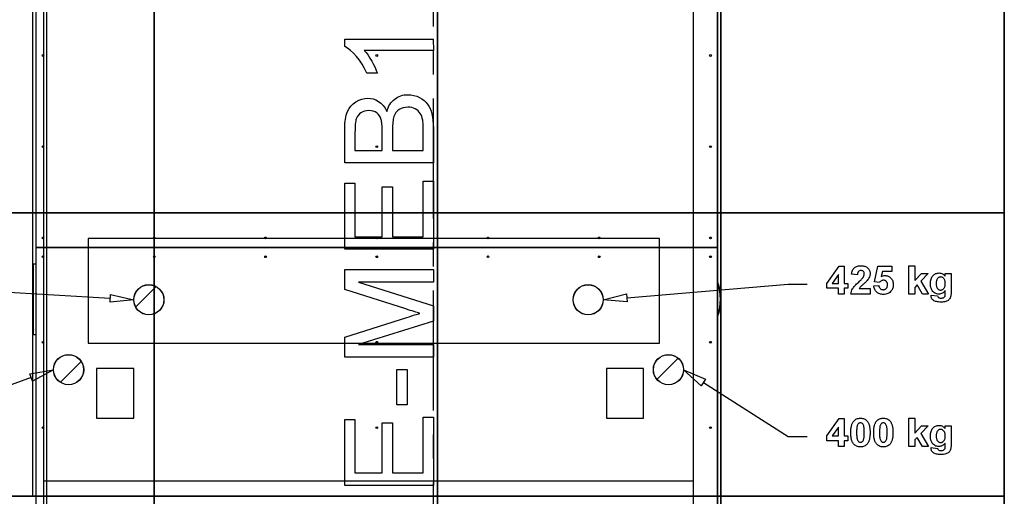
# Model space of a CAD drawing. Header units: millimetres. Extents: x 5 to 589, y 5 to 415.
# Tile 6 of 24: x 244 to 349, y 151 to 202. Entities that reach past the tile are written whole.
import ezdxf

# ---------------------------------------------------------------- set-up
doc = ezdxf.new("R2010")
doc.units = ezdxf.units.MM
doc.linetypes.add('CENTERX2', pattern=[20.32, 12.7, -2.54, 2.54, -2.54])
doc.layers.add('COTES', color=1, linetype='Continuous')
doc.layers.add('TRAIT-FINS', color=9, linetype='Continuous')
doc.layers.add('TRAIT-FORT', color=4, linetype='Continuous', lineweight=25)
doc.styles.add('SLDTEXTSTYLE0', font='TXT', dxfattribs={"width": 0.75})
doc.dimstyles.new('SLDDIMSTYLE1', dxfattribs={"dimtxt": 3, "dimasz": 2, "dimexe": 0, "dimexo": 0.0625, "dimgap": 0.75, "dimtad": 1, "dimlfac": 20, "dimrnd": 1e-09, "dimzin": 12, "dimdsep": 46, "dimtxsty": 'SLDTEXTSTYLE0', "dimsah": 1, "dimcen": 0.09, "dimadec": 0, "dimazin": 3, "dimtfac": 1, "dimtofl": 0, "dimtmove": 0, "dimatfit": 3, "dimfxl": 0, "dimfrac": 2, "dimtolj": 1, "dimtzin": 12, "dimarcsym": 0})

# ---------------------------------------------------------------- blocks, each defined once
blk = doc.blocks.new('_D_7')
at = {"layer": 'COTES', "color": 1}
for p, q in [((257.55, 227.95), (193.55, 227.95)), ((194.55, 121.25), (194.55, 227.95)), ((242.55, 121.25), (193.55, 121.25))]:
    blk.add_line(p, q, dxfattribs=at)
for points in [[(194.55, 227.95), (194.05, 225.95), (195.05, 225.95)], [(194.55, 121.25), (195.05, 123.25), (194.05, 123.25)]]:
    blk.add_solid(points, dxfattribs=at)
at = {"layer": 'COTES', "color": 1, "char_height": 3, "attachment_point": 1, "rotation": 90, "style": 'SLDTEXTSTYLE0'}
for s, insert in [('OUVERTURE FP', (190.68, 165.7)), ('2134', (190.68, 155.71))]:
    blk.add_mtext(s, dxfattribs=dict(at, insert=insert))
blk = doc.blocks.new('_D_10')
at = {"layer": 'COTES', "color": 1}
for p, q in [((245.05, 227.6), (202.13, 227.6)), ((203.13, 227.6), (203.13, 121.6)), ((246.2, 121.6), (202.13, 121.6))]:
    blk.add_line(p, q, dxfattribs=at)
for points in [[(203.13, 227.6), (202.63, 225.6), (203.63, 225.6)], [(203.13, 121.6), (203.63, 123.6), (202.63, 123.6)]]:
    blk.add_solid(points, dxfattribs=at)
at = {"layer": 'COTES', "color": 1, "char_height": 3, "attachment_point": 1, "rotation": 90, "style": 'SLDTEXTSTYLE0'}
for s, insert in [('TOLES', (199.27, 174.02)), ('2120', (199.27, 164.03))]:
    blk.add_mtext(s, dxfattribs=dict(at, insert=insert))

msp = doc.modelspace()

# ---------------------------------------------------------------- hatches: boundary and pattern name
at = {"layer": 'TRAIT-FINS'}
h = msp.add_hatch(dxfattribs=at)
h.set_pattern_fill('ANSI31', color=9, style=0)
edge = h.paths.add_edge_path(flags=0)
edge.add_arc((257.99477, 172.04577), 1.6, 0, 360)
h = msp.add_hatch(dxfattribs=at)
h.set_pattern_fill('ANSI31', color=9, style=0)
edge = h.paths.add_edge_path(flags=0)
edge.add_arc((304.49477, 172.04577), 1.6, 0, 360)
h = msp.add_hatch(dxfattribs=at)
h.set_pattern_fill('ANSI31', color=9, style=0)
edge = h.paths.add_edge_path(flags=0)
edge.add_arc((249.49477, 164.64577), 1.6, 0, 360)
h = msp.add_hatch(dxfattribs=at)
h.set_pattern_fill('ANSI31', color=9, style=0)
edge = h.paths.add_edge_path(flags=0)
edge.add_arc((312.99477, 164.64577), 1.6, 0, 360)

# ---------------------------------------------------------------- linework, layer by layer
at = {"color": 7, "linetype": 'Continuous'}
for p, q in [((246.89477, 152.83333), (246.89477, 226.50333)), ((315.59477, 226.50333), (315.59477, 152.83333)), ((247.19604, 121.59577), (247.19604, 226.09577)), ((318.19604, 226.09577), (318.19604, 121.59577)), ((258.54604, 211.24595), (258.54604, 181.24595)), ((258.54604, 181.24595), (258.54604, 211.24595)), ((258.54604, 181.24595), (258.54604, 211.24595)), ((258.54604, 211.24595), (258.54604, 181.24595)), ((288.54604, 211.24595), (288.54604, 181.24595)), ((288.54604, 181.24595), (288.54604, 211.24595)), ((288.54604, 181.24595), (288.54604, 211.24595)), ((288.54604, 211.24595), (288.54604, 181.24595)), ((318.54604, 211.24595), (318.54604, 181.24595)), ((318.54604, 181.24595), (318.54604, 211.24595)), ((318.54604, 181.24595), (318.54604, 211.24595)), ((318.54604, 211.24595), (318.54604, 181.24595)), ((348.54604, 211.24595), (348.54604, 181.24595)), ((348.54604, 181.24595), (348.54604, 211.24595)), ((348.54604, 181.24595), (348.54604, 211.24595)), ((348.54604, 211.24595), (348.54604, 181.24595)), ((228.54604, 181.24595), (258.54604, 181.24595)), ((258.54604, 181.24595), (228.54604, 181.24595)), ((258.54604, 181.24595), (228.54604, 181.24595)), ((228.54604, 181.24595), (258.54604, 181.24595)), ((258.54604, 181.24595), (288.54604, 181.24595)), ((288.54604, 181.24595), (258.54604, 181.24595)), ((288.54604, 181.24595), (258.54604, 181.24595)), ((258.54604, 181.24595), (258.54604, 151.24595)), ((258.54604, 151.24595), (258.54604, 181.24595)), ((258.54604, 181.24595), (288.54604, 181.24595)), ((258.54604, 151.24595), (258.54604, 181.24595)), ((258.54604, 181.24595), (258.54604, 151.24595)), ((288.54604, 181.24595), (318.54604, 181.24595)), ((318.54604, 181.24595), (288.54604, 181.24595)), ((318.54604, 181.24595), (288.54604, 181.24595)), ((288.54604, 181.24595), (288.54604, 151.24595)), ((288.54604, 151.24595), (288.54604, 181.24595)), ((288.54604, 181.24595), (318.54604, 181.24595)), ((288.54604, 151.24595), (288.54604, 181.24595)), ((288.54604, 181.24595), (288.54604, 151.24595)), ((318.54604, 181.24595), (348.54604, 181.24595)), ((348.54604, 181.24595), (318.54604, 181.24595)), ((348.54604, 181.24595), (318.54604, 181.24595)), ((318.54604, 181.24595), (318.54604, 151.24595)), ((318.54604, 151.24595), (318.54604, 181.24595)), ((318.54604, 181.24595), (348.54604, 181.24595)), ((318.54604, 151.24595), (318.54604, 181.24595)), ((318.54604, 181.24595), (318.54604, 151.24595)), ((348.54604, 181.24595), (348.54604, 151.24595)), ((348.54604, 151.24595), (348.54604, 181.24595)), ((348.54604, 151.24595), (348.54604, 181.24595)), ((348.54604, 181.24595), (348.54604, 151.24595)), ((312.05909, 178.52345), (251.56921, 178.52345)), ((251.56921, 178.52345), (251.56921, 167.44061)), ((312.05909, 167.44061), (312.05909, 178.52345)), ((253.91152, 172.19151), (228.06551, 173.70072)), ((308.5743, 172.25612), (325.68246, 173.70072)), ((325.68246, 173.70072), (327.68246, 173.70072)), ((253.88723, 171.77555), (253.93581, 172.60747)), ((256.40727, 172.04577), (253.88723, 171.77555)), ((253.93581, 172.60747), (256.40727, 172.04577)), ((306.08317, 172.04577), (308.53924, 172.67131)), ((308.60936, 171.84093), (306.08317, 172.04577)), ((308.53924, 172.67131), (308.60936, 171.84093)), ((251.56921, 167.44061), (312.05909, 167.44061)), ((256.39775, 164.76195), (252.45444, 164.76195)), ((252.45444, 164.76195), (252.45444, 159.52072)), ((256.39775, 159.52072), (256.39775, 164.76195)), ((310.36741, 164.76195), (306.4241, 164.76195)), ((306.4241, 164.76195), (306.4241, 159.52072)), ((310.36741, 159.52072), (310.36741, 164.76195)), ((245.55262, 163.80576), (228.06551, 157.56726)), ((245.41261, 164.1982), (247.90727, 164.64577)), ((245.69262, 163.41332), (245.41261, 164.1982)), ((247.90727, 164.64577), (245.69262, 163.41332)), ((316.46696, 162.95021), (314.58317, 164.64577)), ((314.58317, 164.64577), (316.91504, 163.65282)), ((316.91504, 163.65282), (316.46696, 162.95021)), ((316.691, 163.30151), (325.68246, 157.56726)), ((252.45444, 159.52072), (256.39775, 159.52072)), ((306.4241, 159.52072), (310.36741, 159.52072)), ((325.68246, 157.56726), (327.68246, 157.56726)), ((315.59477, 152.83333), (246.89477, 152.83333)), ((246.89477, 121.24577), (246.89477, 152.83333)), ((315.59477, 152.83333), (315.59477, 121.24577)), ((228.54604, 151.24595), (258.54604, 151.24595)), ((258.54604, 151.24595), (228.54604, 151.24595)), ((258.54604, 151.24595), (228.54604, 151.24595)), ((228.54604, 151.24595), (258.54604, 151.24595)), ((258.54604, 151.24595), (288.54604, 151.24595)), ((288.54604, 151.24595), (258.54604, 151.24595)), ((288.54604, 151.24595), (258.54604, 151.24595)), ((258.54604, 151.24595), (258.54604, 121.24595)), ((258.54604, 121.24595), (258.54604, 151.24595)), ((258.54604, 151.24595), (288.54604, 151.24595)), ((258.54604, 121.24595), (258.54604, 151.24595)), ((258.54604, 151.24595), (258.54604, 121.24595)), ((288.54604, 151.24595), (318.54604, 151.24595)), ((318.54604, 151.24595), (288.54604, 151.24595)), ((318.54604, 151.24595), (288.54604, 151.24595)), ((288.54604, 151.24595), (288.54604, 121.24595)), ((288.54604, 121.24595), (288.54604, 151.24595)), ((288.54604, 151.24595), (318.54604, 151.24595)), ((288.54604, 121.24595), (288.54604, 151.24595)), ((288.54604, 151.24595), (288.54604, 121.24595)), ((318.54604, 151.24595), (348.54604, 151.24595)), ((348.54604, 151.24595), (318.54604, 151.24595)), ((348.54604, 151.24595), (318.54604, 151.24595)), ((318.54604, 151.24595), (318.54604, 121.24595)), ((318.54604, 121.24595), (318.54604, 151.24595)), ((318.54604, 151.24595), (348.54604, 151.24595)), ((318.54604, 121.24595), (318.54604, 151.24595)), ((318.54604, 151.24595), (318.54604, 121.24595)), ((348.54604, 151.24595), (348.54604, 121.24595)), ((348.54604, 121.24595), (348.54604, 151.24595)), ((348.54604, 121.24595), (348.54604, 151.24595)), ((348.54604, 151.24595), (348.54604, 121.24595))]:
    msp.add_line(p, q, dxfattribs=at)
at = {"color": 7, "linetype": 'Continuous', "lineweight": 18}
for p, q in [((246.89477, 152.83333), (246.89477, 226.50333)), ((315.59477, 226.50333), (315.59477, 152.83333)), ((247.19604, 121.59577), (247.19604, 226.09577)), ((318.19604, 226.09577), (318.19604, 121.59577)), ((258.54604, 211.24595), (258.54604, 181.24595)), ((258.54604, 181.24595), (258.54604, 211.24595)), ((258.54604, 181.24595), (258.54604, 211.24595)), ((258.54604, 211.24595), (258.54604, 181.24595)), ((288.54604, 211.24595), (288.54604, 181.24595)), ((288.54604, 181.24595), (288.54604, 211.24595)), ((288.54604, 181.24595), (288.54604, 211.24595)), ((288.54604, 211.24595), (288.54604, 181.24595)), ((318.54604, 211.24595), (318.54604, 181.24595)), ((318.54604, 181.24595), (318.54604, 211.24595)), ((318.54604, 181.24595), (318.54604, 211.24595)), ((318.54604, 211.24595), (318.54604, 181.24595)), ((348.54604, 211.24595), (348.54604, 181.24595)), ((348.54604, 181.24595), (348.54604, 211.24595)), ((348.54604, 181.24595), (348.54604, 211.24595)), ((348.54604, 211.24595), (348.54604, 181.24595)), ((228.54604, 181.24595), (258.54604, 181.24595)), ((258.54604, 181.24595), (228.54604, 181.24595)), ((258.54604, 181.24595), (228.54604, 181.24595)), ((228.54604, 181.24595), (258.54604, 181.24595)), ((258.54604, 181.24595), (258.54604, 151.24595)), ((258.54604, 151.24595), (258.54604, 181.24595)), ((258.54604, 151.24595), (258.54604, 181.24595)), ((258.54604, 181.24595), (258.54604, 151.24595)), ((258.54604, 181.24595), (288.54604, 181.24595)), ((288.54604, 181.24595), (258.54604, 181.24595)), ((288.54604, 181.24595), (258.54604, 181.24595)), ((258.54604, 181.24595), (288.54604, 181.24595)), ((288.54604, 181.24595), (318.54604, 181.24595)), ((318.54604, 181.24595), (288.54604, 181.24595)), ((318.54604, 181.24595), (288.54604, 181.24595)), ((288.54604, 181.24595), (318.54604, 181.24595)), ((288.54604, 181.24595), (288.54604, 151.24595)), ((288.54604, 151.24595), (288.54604, 181.24595)), ((288.54604, 151.24595), (288.54604, 181.24595)), ((288.54604, 181.24595), (288.54604, 151.24595)), ((318.54604, 181.24595), (318.54604, 151.24595)), ((318.54604, 151.24595), (318.54604, 181.24595)), ((318.54604, 151.24595), (318.54604, 181.24595)), ((318.54604, 181.24595), (318.54604, 151.24595)), ((318.54604, 181.24595), (348.54604, 181.24595)), ((348.54604, 181.24595), (318.54604, 181.24595)), ((348.54604, 181.24595), (318.54604, 181.24595)), ((318.54604, 181.24595), (348.54604, 181.24595)), ((348.54604, 181.24595), (348.54604, 151.24595)), ((348.54604, 151.24595), (348.54604, 181.24595)), ((348.54604, 151.24595), (348.54604, 181.24595)), ((348.54604, 181.24595), (348.54604, 151.24595)), ((312.05909, 178.52345), (251.56921, 178.52345)), ((251.56921, 178.52345), (251.56921, 167.44061)), ((312.05909, 167.44061), (312.05909, 178.52345)), ((253.91152, 172.19151), (228.06551, 173.70072)), ((308.5743, 172.25612), (325.68246, 173.70072)), ((325.68246, 173.70072), (327.68246, 173.70072)), ((253.88723, 171.77555), (253.93581, 172.60747)), ((256.40727, 172.04577), (253.88723, 171.77555)), ((253.93581, 172.60747), (256.40727, 172.04577)), ((306.08317, 172.04577), (308.53924, 172.67131)), ((308.60936, 171.84093), (306.08317, 172.04577)), ((308.53924, 172.67131), (308.60936, 171.84093)), ((251.56921, 167.44061), (312.05909, 167.44061)), ((256.39775, 164.76195), (252.45444, 164.76195)), ((252.45444, 164.76195), (252.45444, 159.52072)), ((256.39775, 159.52072), (256.39775, 164.76195)), ((310.36741, 164.76195), (306.4241, 164.76195)), ((306.4241, 164.76195), (306.4241, 159.52072)), ((310.36741, 159.52072), (310.36741, 164.76195)), ((245.55262, 163.80576), (228.06551, 157.56726)), ((245.41261, 164.1982), (247.90727, 164.64577)), ((245.69262, 163.41332), (245.41261, 164.1982)), ((247.90727, 164.64577), (245.69262, 163.41332)), ((316.46696, 162.95021), (314.58317, 164.64577)), ((314.58317, 164.64577), (316.91504, 163.65282)), ((316.91504, 163.65282), (316.46696, 162.95021)), ((316.691, 163.30151), (325.68246, 157.56726)), ((252.45444, 159.52072), (256.39775, 159.52072)), ((306.4241, 159.52072), (310.36741, 159.52072)), ((325.68246, 157.56726), (327.68246, 157.56726)), ((315.59477, 152.83333), (246.89477, 152.83333)), ((246.89477, 121.24577), (246.89477, 152.83333)), ((315.59477, 152.83333), (315.59477, 121.24577)), ((228.54604, 151.24595), (258.54604, 151.24595)), ((258.54604, 151.24595), (228.54604, 151.24595)), ((258.54604, 151.24595), (228.54604, 151.24595)), ((228.54604, 151.24595), (258.54604, 151.24595)), ((258.54604, 151.24595), (258.54604, 121.24595)), ((258.54604, 121.24595), (258.54604, 151.24595)), ((258.54604, 121.24595), (258.54604, 151.24595)), ((258.54604, 151.24595), (258.54604, 121.24595)), ((258.54604, 151.24595), (288.54604, 151.24595)), ((288.54604, 151.24595), (258.54604, 151.24595)), ((288.54604, 151.24595), (258.54604, 151.24595)), ((258.54604, 151.24595), (288.54604, 151.24595)), ((288.54604, 151.24595), (318.54604, 151.24595)), ((318.54604, 151.24595), (288.54604, 151.24595)), ((318.54604, 151.24595), (288.54604, 151.24595)), ((288.54604, 151.24595), (318.54604, 151.24595)), ((288.54604, 151.24595), (288.54604, 121.24595)), ((288.54604, 121.24595), (288.54604, 151.24595)), ((288.54604, 121.24595), (288.54604, 151.24595)), ((288.54604, 151.24595), (288.54604, 121.24595)), ((318.54604, 151.24595), (318.54604, 121.24595)), ((318.54604, 121.24595), (318.54604, 151.24595)), ((318.54604, 121.24595), (318.54604, 151.24595)), ((318.54604, 151.24595), (318.54604, 121.24595)), ((318.54604, 151.24595), (348.54604, 151.24595)), ((348.54604, 151.24595), (318.54604, 151.24595)), ((348.54604, 151.24595), (318.54604, 151.24595)), ((318.54604, 151.24595), (348.54604, 151.24595)), ((348.54604, 151.24595), (348.54604, 121.24595)), ((348.54604, 121.24595), (348.54604, 151.24595)), ((348.54604, 121.24595), (348.54604, 151.24595)), ((348.54604, 151.24595), (348.54604, 121.24595))]:
    msp.add_line(p, q, dxfattribs=at)
at = {"color": 7, "linetype": 'CENTERX2'}
msp.add_line((288.10689, 140.01756), (288.10689, 210.81756), dxfattribs=at)
at = {"color": 7, "linetype": 'Continuous'}
for centre in [(257.99477, 172.04577), (304.49567, 172.04577), (249.49477, 164.64577), (312.99567, 164.64577)]:
    msp.add_circle(centre, 1.5875, dxfattribs=at)
at = {"color": 7, "linetype": 'Continuous', "lineweight": 18}
for centre in [(257.99477, 172.04577), (304.49567, 172.04577), (249.49477, 164.64577), (312.99567, 164.64577)]:
    msp.add_circle(centre, 1.5875, dxfattribs=at)
at = {"layer": 'TRAIT-FORT', "color": 4, "linetype": 'Continuous', "lineweight": 25}
for p, q in [((246.04584, 227.59595), (246.04584, 177.59595)), ((318.19604, 177.59595), (318.19604, 227.59595)), ((245.69584, 181.24595), (245.69584, 211.24595)), ((318.54604, 211.24595), (318.54604, 181.24595)), ((348.54604, 181.24595), (348.54604, 211.24595)), ((245.69584, 181.24595), (228.54604, 181.24595)), ((245.69584, 151.24595), (245.69584, 181.24595)), ((348.54604, 181.24595), (318.54604, 181.24595)), ((318.54604, 181.24595), (318.54604, 151.24595)), ((348.54604, 151.24595), (348.54604, 181.24595)), ((246.04584, 177.59595), (318.19604, 177.59595)), ((246.04584, 177.59595), (246.04584, 177.59095)), ((246.04584, 177.59095), (246.04584, 121.59595)), ((246.04584, 177.59095), (318.19604, 177.59095)), ((318.19604, 177.59095), (318.19604, 177.59595)), ((318.19604, 121.59595), (318.19604, 177.59095)), ((245.79584, 168.34595), (245.79584, 175.84595)), ((245.79584, 175.84595), (246.04584, 175.84595)), ((245.79584, 168.78876), (245.69584, 168.90573)), ((246.04584, 168.34595), (245.79584, 168.34595))]:
    msp.add_line(p, q, dxfattribs=at)
at = {"layer": 'TRAIT-FORT', "color": 4, "linetype": 'Continuous', "lineweight": 25, "flags": 128}
for points in [[(288.10656, 199.63294), (288.10689, 198.43102), (288.10689, 198.43102), (280.80145, 198.43102), (280.80145, 198.43102), (280.99864, 198.19815), (281.19583, 197.92959), (281.39302, 197.62911), (281.59021, 197.29295), (281.77613, 196.94928), (281.93764, 196.62438), (282.07286, 196.31639), (282.18366, 196.02717), (282.18366, 196.02717), (281.07564, 196.02717), (281.07564, 196.02717), (280.83713, 196.51546), (280.57609, 196.97181), (280.28875, 197.39812), (279.97888, 197.79062), (279.65962, 198.13993), (279.34599, 198.43478), (279.03612, 198.67516), (278.73189, 198.85921), (278.73189, 198.85921), (278.73189, 199.63294), (278.73189, 199.63294), (288.10689, 199.63294)], [(288.10656, 186.53198), (278.73189, 186.53198), (278.73189, 186.53198), (278.73189, 190.16968), (278.73189, 190.16968), (278.73564, 190.44011), (278.75067, 190.6974), (278.7732, 190.93966), (278.80325, 191.17065), (278.84457, 191.38475), (278.89339, 191.58757), (278.95161, 191.77537), (279.01922, 191.95003), (279.18261, 192.26741), (279.38543, 192.54911), (279.62769, 192.79325), (279.90752, 193.00171), (280.21175, 193.16885), (280.52162, 193.28717), (280.83901, 193.35853), (281.16202, 193.38294), (281.16202, 193.38294), (281.46251, 193.36041), (281.7536, 193.29468), (282.03717, 193.18575), (282.30949, 193.03176), (282.56677, 192.83457), (282.79589, 192.59043), (283.00059, 192.30309), (283.179, 191.97068), (283.179, 191.97068), (283.24661, 192.17726), (283.32361, 192.37258), (283.41187, 192.55662), (283.51141, 192.72564), (283.62221, 192.88339), (283.74428, 193.02988), (283.87574, 193.16322), (284.01847, 193.28341), (284.17059, 193.39046), (284.33022, 193.48436), (284.49548, 193.56323), (284.66638, 193.62896), (284.84479, 193.67967), (285.03071, 193.71535), (285.22227, 193.73601), (285.42134, 193.74352), (285.42134, 193.74352), (285.7406, 193.72662), (286.05047, 193.67216), (286.34532, 193.58389), (286.63077, 193.45994), (286.8937, 193.3097), (287.12657, 193.14256), (287.32564, 192.96039), (287.49278, 192.75945), (287.63551, 192.53784), (287.75946, 192.28995), (287.86462, 192.01388), (287.95101, 191.7134), (288.01862, 191.38287), (288.06745, 191.01478), (288.0975, 190.61289), (288.10689, 190.17343), (288.10689, 190.17343), (288.10689, 186.53198)], [(282.69808, 187.8541), (282.69823, 189.903), (282.69823, 189.903), (282.69635, 190.10395), (282.69072, 190.28987), (282.68321, 190.46265), (282.67006, 190.61852), (282.65504, 190.76125), (282.63626, 190.88708), (282.61372, 190.99976), (282.58743, 191.09741), (282.58743, 191.09741), (282.5048, 191.32277), (282.39775, 191.51809), (282.26629, 191.68335), (282.11229, 191.81857), (281.93576, 191.92373), (281.73857, 192.00073), (281.51885, 192.0458), (281.27846, 192.06083), (281.27846, 192.06083), (281.04747, 192.0458), (280.8315, 192.00449), (280.62867, 191.93312), (280.44087, 191.83359), (280.27561, 191.70964), (280.13663, 191.5594), (280.02771, 191.38662), (279.94696, 191.18756), (279.91503, 191.073), (279.88874, 190.93966), (279.8662, 190.78942), (279.84742, 190.61852), (279.8324, 190.42884), (279.82113, 190.22038), (279.81549, 189.99315), (279.81362, 189.74713), (279.81362, 189.74713), (279.81362, 187.8541), (279.81362, 187.8541), (282.69823, 187.8541)], [(287.02509, 187.8541), (287.02516, 190.19597), (287.02516, 190.19597), (287.02328, 190.47579), (287.01389, 190.70867), (287.00074, 190.89834), (286.98008, 191.04295), (286.98008, 191.04295), (286.93501, 191.24765), (286.87679, 191.43733), (286.80731, 191.60635), (286.7228, 191.76035), (286.62326, 191.89932), (286.50119, 192.02327), (286.36034, 192.13595), (286.19696, 192.23548), (286.01854, 192.31624), (285.82699, 192.37446), (285.62041, 192.41014), (285.40256, 192.42141), (285.40256, 192.42141), (285.14715, 192.40638), (284.90864, 192.35755), (284.68892, 192.27868), (284.48421, 192.166), (284.30393, 192.02515), (284.15369, 191.85613), (284.03162, 191.65706), (283.93772, 191.42982), (283.90016, 191.30211), (283.86823, 191.16314), (283.84194, 191.00915), (283.8194, 190.84388), (283.8025, 190.66359), (283.78935, 190.47016), (283.78184, 190.26546), (283.77996, 190.04573), (283.77996, 190.04573), (283.77996, 187.8541), (283.77996, 187.8541), (287.02516, 187.8541)], [(288.10656, 177.39737), (278.73189, 177.39737), (278.73189, 177.39737), (278.73189, 184.36852), (278.73189, 184.36852), (279.81362, 184.36852), (279.81362, 184.36852), (279.81362, 178.71948), (279.81362, 178.71948), (282.69823, 178.71948), (282.69823, 178.71948), (282.69823, 184.00794), (282.69823, 184.00794), (283.77996, 184.00794), (283.77996, 184.00794), (283.77996, 178.71948), (283.77996, 178.71948), (287.02516, 178.71948), (287.02516, 178.71948), (287.02516, 184.60891), (287.02516, 184.60891), (288.10689, 184.60891), (288.10689, 184.60891), (288.10689, 177.39737)], [(245.69584, 175.28617), (245.71321, 175.30703), (245.79584, 175.40314)], [(245.79584, 175.32705), (245.71235, 175.22755), (245.69584, 175.20722)], [(288.10656, 165.9791), (278.73189, 165.9791), (278.73189, 165.9791), (278.73189, 168.07871), (278.73189, 168.07871), (285.31054, 170.18207), (285.31054, 170.18207), (285.53402, 170.25156), (285.74248, 170.31729), (285.93591, 170.37739), (286.11432, 170.43373), (286.27959, 170.48443), (286.42983, 170.5295), (286.56504, 170.57082), (286.68711, 170.6065), (286.68711, 170.6065), (286.55378, 170.64594), (286.40354, 170.69101), (286.24015, 170.74172), (286.06174, 170.79618), (285.8683, 170.85628), (285.65985, 170.92201), (285.43636, 170.99337), (285.19786, 171.06849), (285.19786, 171.06849), (278.73189, 173.14744), (278.73189, 173.14744), (278.73189, 175.23391), (278.73189, 175.23391), (288.10689, 175.23391), (288.10689, 175.23391), (288.10689, 173.91179), (288.10689, 173.91179), (280.17419, 173.91179), (280.17419, 173.91179), (288.10689, 171.40465), (288.10689, 171.40465), (288.10689, 169.7952), (288.10689, 169.7952), (280.17419, 167.30121), (280.17419, 167.30121), (288.10689, 167.30121), (288.10689, 167.30121), (288.10689, 165.9791)], [(330.98986, 172.64786), (330.99016, 173.26324), (330.99016, 173.26324), (329.75939, 173.26324), (329.75939, 173.26324), (329.75939, 173.76144), (329.75939, 173.76144), (331.07189, 175.6094), (331.07189, 175.6094), (331.60554, 175.6094), (331.60554, 175.6094), (331.60554, 173.76324), (331.60554, 173.76324), (331.99016, 173.76324), (331.99016, 173.76324), (331.99016, 173.26324), (331.99016, 173.26324), (331.60554, 173.26324), (331.60554, 173.26324), (331.60554, 172.64786), (331.60554, 172.64786), (330.99016, 172.64786)], [(334.33611, 173.22478), (334.33631, 172.64786), (334.33631, 172.64786), (332.29785, 172.64786), (332.29785, 172.64786), (332.32189, 172.79509), (332.36275, 172.93872), (332.41924, 173.07815), (332.49196, 173.21396), (332.53763, 173.28368), (332.59292, 173.3588), (332.65782, 173.43932), (332.73294, 173.52526), (332.81828, 173.61661), (332.91263, 173.71336), (333.0172, 173.81553), (333.13198, 173.9231), (333.13198, 173.9231), (333.22333, 174.00904), (333.30566, 174.08716), (333.37838, 174.15868), (333.44208, 174.22298), (333.49677, 174.27947), (333.54184, 174.32935), (333.5773, 174.37202), (333.60374, 174.40747), (333.60374, 174.40747), (333.65482, 174.49521), (333.69148, 174.58175), (333.71371, 174.66829), (333.72093, 174.75423), (333.72093, 174.75423), (333.71492, 174.84377), (333.69749, 174.9219), (333.66744, 174.9892), (333.62597, 175.04569), (333.57429, 175.09017), (333.51359, 175.12262), (333.44388, 175.14125), (333.36516, 175.14786), (333.36516, 175.14786), (333.28703, 175.14125), (333.21672, 175.12142), (333.15542, 175.08776), (333.10254, 175.04089), (333.0797, 175.01204), (333.05927, 174.97899), (333.04124, 174.94113), (333.02561, 174.89906), (333.01299, 174.85279), (333.00278, 174.8017), (332.99496, 174.74642), (332.99016, 174.68632), (332.99016, 174.68632), (332.37477, 174.74281), (332.37477, 174.74281), (332.391, 174.8594), (332.41443, 174.96757), (332.44448, 175.06733), (332.48174, 175.15807), (332.52501, 175.24101), (332.57609, 175.31493), (332.63379, 175.37983), (332.69809, 175.43692), (332.7684, 175.4862), (332.84292, 175.52947), (332.92165, 175.56553), (333.00458, 175.59497), (333.09172, 175.61841), (333.18306, 175.63464), (333.27862, 175.64485), (333.37838, 175.64786), (333.37838, 175.64786), (333.48715, 175.64425), (333.58992, 175.63343), (333.68667, 175.6148), (333.77742, 175.58956), (333.86215, 175.55651), (333.94148, 175.51625), (334.01419, 175.46817), (334.0809, 175.41348), (334.141, 175.35339), (334.19268, 175.28968), (334.23655, 175.22238), (334.27261, 175.15146), (334.30025, 175.07694), (334.32008, 174.99882), (334.3321, 174.91709), (334.33631, 174.83175), (334.33631, 174.83175), (334.3321, 174.7338), (334.31828, 174.63824), (334.29605, 174.54509), (334.26419, 174.45435), (334.22273, 174.3636), (334.17105, 174.27105), (334.10855, 174.1761), (334.03583, 174.07935), (334.03583, 174.07935), (334.00698, 174.04509), (333.97333, 174.00723), (333.93367, 173.96577), (333.88859, 173.92069), (333.83811, 173.87202), (333.78162, 173.81973), (333.72032, 173.76444), (333.65302, 173.70495), (333.58631, 173.64666), (333.52621, 173.59317), (333.47273, 173.54509), (333.42525, 173.50182), (333.38499, 173.46396), (333.35073, 173.43151), (333.32249, 173.40387), (333.30145, 173.38103), (333.23655, 173.3023), (333.18487, 173.22478), (333.18487, 173.22478), (334.33631, 173.22478)], [(334.72063, 173.50603), (335.25939, 173.57093), (335.25939, 173.57093), (335.27922, 173.46997), (335.31167, 173.38043), (335.35734, 173.3017), (335.41624, 173.2338), (335.48415, 173.17911), (335.55686, 173.14065), (335.63499, 173.11721), (335.71732, 173.1094), (335.71732, 173.1094), (335.7654, 173.1112), (335.81107, 173.11721), (335.85554, 173.12743), (335.89761, 173.14125), (335.93787, 173.15928), (335.97633, 173.18151), (336.01239, 173.20735), (336.04725, 173.2374), (336.0791, 173.27166), (336.10614, 173.31012), (336.12958, 173.35218), (336.14881, 173.39846), (336.16323, 173.44894), (336.17405, 173.50363), (336.18006, 173.56192), (336.18246, 173.62442), (336.18246, 173.62442), (336.18066, 173.68331), (336.17525, 173.738), (336.16564, 173.78908), (336.15302, 173.83656), (336.13619, 173.88043), (336.11576, 173.92009), (336.09112, 173.95615), (336.06347, 173.988), (336.03282, 174.01625), (335.99977, 174.04089), (335.96431, 174.06192), (335.92706, 174.07935), (335.88739, 174.09257), (335.84532, 174.10158), (335.80085, 174.10759), (335.75458, 174.1094), (335.75458, 174.1094), (335.69629, 174.10579), (335.63919, 174.09497), (335.58331, 174.07694), (335.52982, 174.0517), (335.47693, 174.01925), (335.42645, 173.97959), (335.37718, 173.93271), (335.3291, 173.87863), (335.3291, 173.87863), (334.79785, 173.94954), (334.79785, 173.94954), (335.144, 175.6094), (335.144, 175.6094), (336.644, 175.6094), (336.644, 175.6094), (336.644, 175.03247), (336.644, 175.03247), (335.64641, 175.03247), (335.64641, 175.03247), (335.52681, 174.4892), (335.52681, 174.4892), (335.62056, 174.54209), (335.71552, 174.57935), (335.81167, 174.60218), (335.90843, 174.6094), (335.90843, 174.6094), (335.99977, 174.60519), (336.08751, 174.59257), (336.17165, 174.57154), (336.25218, 174.54209), (336.3291, 174.50363), (336.40242, 174.45735), (336.47273, 174.40206), (336.53883, 174.33896), (336.59953, 174.26865), (336.65242, 174.19353), (336.69689, 174.1136), (336.73294, 174.02827), (336.76119, 173.93812), (336.78162, 173.84257), (336.79364, 173.74221), (336.79785, 173.63704), (336.79785, 173.63704), (336.79424, 173.5487), (336.78403, 173.46216), (336.7666, 173.37863), (336.74256, 173.2969), (336.71131, 173.21817), (336.67345, 173.14125), (336.62838, 173.06733), (336.57669, 172.99521), (336.57669, 172.99521), (336.49797, 172.90507), (336.41143, 172.82634), (336.31768, 172.76024), (336.21732, 172.70615), (336.10855, 172.66348), (335.99316, 172.63343), (335.87056, 172.61541), (335.74016, 172.6094), (335.74016, 172.6094), (335.63559, 172.613), (335.53643, 172.62442), (335.44208, 172.64365), (335.35254, 172.67009), (335.2678, 172.70435), (335.18787, 172.74581), (335.11275, 172.79509), (335.04304, 172.85218), (334.97934, 172.91589), (334.92225, 172.9844), (334.87177, 173.05831), (334.8279, 173.13764), (334.79124, 173.22178), (334.76119, 173.31132), (334.73775, 173.40627), (334.72093, 173.50603)], [(338.4514, 172.64786), (338.45169, 175.64786), (338.45169, 175.64786), (339.06708, 175.64786), (339.06708, 175.64786), (339.06708, 174.06793), (339.06708, 174.06793), (339.77862, 174.84017), (339.77862, 174.84017), (340.47093, 174.84017), (340.47093, 174.84017), (339.7023, 174.02406), (339.7023, 174.02406), (340.50939, 172.64786), (340.50939, 172.64786), (339.894, 172.64786), (339.894, 172.64786), (339.31888, 173.61661), (339.31888, 173.61661), (339.06708, 173.34978), (339.06708, 173.34978), (339.06708, 172.64786), (339.06708, 172.64786), (338.45169, 172.64786)], [(330.98986, 173.76324), (330.99016, 174.70916), (330.99016, 174.70916), (330.31888, 173.76324), (330.31888, 173.76324), (330.99016, 173.76324)], [(340.79782, 172.53247), (341.49016, 172.45555), (341.49016, 172.45555), (341.50097, 172.39966), (341.5172, 172.35399), (341.53823, 172.31673), (341.56528, 172.28968), (341.56528, 172.28968), (341.61215, 172.26144), (341.67044, 172.24101), (341.74016, 172.22899), (341.82189, 172.22478), (341.82189, 172.22478), (341.92645, 172.22899), (342.0178, 172.24161), (342.09412, 172.26264), (342.15722, 172.29209), (342.15722, 172.29209), (342.19268, 172.31793), (342.22393, 172.35038), (342.24977, 172.39005), (342.27141, 172.43632), (342.27141, 172.43632), (342.28282, 172.47959), (342.29124, 172.53728), (342.29605, 172.6106), (342.29785, 172.69834), (342.29785, 172.69834), (342.29785, 173.01384), (342.29785, 173.01384), (342.22453, 172.92791), (342.14821, 172.85399), (342.06828, 172.79089), (341.98535, 172.7392), (341.89881, 172.69954), (341.80867, 172.67069), (341.71492, 172.65387), (341.61816, 172.64786), (341.61816, 172.64786), (341.51119, 172.65387), (341.41023, 172.6713), (341.31468, 172.70014), (341.22453, 172.74101), (341.1404, 172.79329), (341.06227, 172.85699), (340.98956, 172.93271), (340.92225, 173.01985), (340.92225, 173.01985), (340.87477, 173.09557), (340.83391, 173.1755), (340.79965, 173.26024), (340.77141, 173.34918), (340.74917, 173.44293), (340.73355, 173.54089), (340.72393, 173.64365), (340.72093, 173.75062), (340.72093, 173.75062), (340.72513, 173.88404), (340.73715, 174.00904), (340.75818, 174.12562), (340.78703, 174.2344), (340.82369, 174.33536), (340.86876, 174.42791), (340.92225, 174.51264), (340.98415, 174.58896), (341.05206, 174.65687), (341.12417, 174.71577), (341.19989, 174.76565), (341.27982, 174.80651), (341.36395, 174.83776), (341.45169, 174.8606), (341.54364, 174.87382), (341.6398, 174.87863), (341.6398, 174.87863), (341.73835, 174.87322), (341.8327, 174.85759), (341.92165, 174.83055), (342.00638, 174.79389), (342.08631, 174.74581), (342.16143, 174.68752), (342.23234, 174.61841), (342.29785, 174.53848), (342.29785, 174.53848), (342.29785, 174.84017), (342.29785, 174.84017), (342.91323, 174.84017), (342.91323, 174.84017), (342.91323, 172.90086), (342.91323, 172.90086), (342.91203, 172.80831), (342.90903, 172.72178), (342.90422, 172.64125), (342.89701, 172.56673), (342.88739, 172.49822), (342.87657, 172.43572), (342.86335, 172.37923), (342.84773, 172.32875), (342.81167, 172.2392), (342.769, 172.15988), (342.71912, 172.09017), (342.66323, 172.03127), (342.59893, 171.98019), (342.52501, 171.93512), (342.44088, 171.89605), (342.34653, 171.8624), (342.24136, 171.83596), (342.12237, 171.81673), (341.99076, 171.80531), (341.84593, 171.8017), (341.84593, 171.8017), (341.70831, 171.80471), (341.5809, 171.81312), (341.46431, 171.82815), (341.35734, 171.84858), (341.26119, 171.87442), (341.17585, 171.90687), (341.10013, 171.94473), (341.03523, 171.9886), (340.97934, 172.03728), (340.93066, 172.08836), (340.88919, 172.14305), (340.85614, 172.20134), (340.8297, 172.26204), (340.81107, 172.32574), (340.79965, 172.39305), (340.79605, 172.46336), (340.79605, 172.46336), (340.79665, 172.49521), (340.79785, 172.53247)], [(341.33608, 173.77166), (341.33811, 173.68392), (341.34472, 173.60218), (341.35494, 173.52646), (341.36996, 173.45735), (341.38859, 173.39365), (341.41143, 173.33656), (341.43847, 173.28488), (341.46972, 173.2398), (341.50398, 173.20014), (341.54004, 173.16589), (341.5785, 173.13704), (341.61876, 173.113), (341.66083, 173.09497), (341.7047, 173.08175), (341.75037, 173.07334), (341.79845, 173.07093), (341.79845, 173.07093), (341.85013, 173.07394), (341.89941, 173.08175), (341.94689, 173.09557), (341.99256, 173.1142), (342.03583, 173.13884), (342.07669, 173.16829), (342.11576, 173.20375), (342.15302, 173.24401), (342.18667, 173.28968), (342.21612, 173.34077), (342.24136, 173.39726), (342.26179, 173.45855), (342.27742, 173.52526), (342.28883, 173.59738), (342.29544, 173.6743), (342.29785, 173.75663), (342.29785, 173.75663), (342.29544, 173.84257), (342.28943, 173.9225), (342.27862, 173.99702), (342.26299, 174.06613), (342.24376, 174.12923), (342.21972, 174.18632), (342.19148, 174.238), (342.15903, 174.28368), (342.12357, 174.32394), (342.08511, 174.3588), (342.04484, 174.38824), (342.00218, 174.41288), (341.9571, 174.43151), (341.91023, 174.44473), (341.86035, 174.45315), (341.80867, 174.45555), (341.80867, 174.45555), (341.75818, 174.45315), (341.71071, 174.44473), (341.66443, 174.43151), (341.62117, 174.41348), (341.5797, 174.38944), (341.54124, 174.3606), (341.50398, 174.32634), (341.46972, 174.28668), (341.43847, 174.24161), (341.41143, 174.19113), (341.38859, 174.13524), (341.36996, 174.07334), (341.35494, 174.00663), (341.34472, 173.93392), (341.33811, 173.85519), (341.33631, 173.77166)], [(245.79584, 171.98608), (245.75498, 172.01739), (245.69584, 172.04853)], [(245.69584, 171.40082), (245.74358, 171.42479), (245.79584, 171.46326)], [(245.69584, 168.98468), (245.73243, 168.93993), (245.79584, 168.86485)], [(285.34243, 160.93102), (284.26073, 160.93102), (284.26073, 160.93102), (284.26073, 164.65698), (284.26073, 164.65698), (285.34246, 164.65698), (285.34246, 164.65698), (285.34246, 160.93102)], [(288.10656, 152.39737), (278.73189, 152.39737), (278.73189, 152.39737), (278.73189, 159.36852), (278.73189, 159.36852), (279.81362, 159.36852), (279.81362, 159.36852), (279.81362, 153.71948), (279.81362, 153.71948), (282.69823, 153.71948), (282.69823, 153.71948), (282.69823, 159.00794), (282.69823, 159.00794), (283.77996, 159.00794), (283.77996, 159.00794), (283.77996, 153.71948), (283.77996, 153.71948), (287.02516, 153.71948), (287.02516, 153.71948), (287.02516, 159.60891), (287.02516, 159.60891), (288.10689, 159.60891), (288.10689, 159.60891), (288.10689, 152.39737)], [(330.98986, 156.51439), (330.99016, 157.12978), (330.99016, 157.12978), (329.75939, 157.12978), (329.75939, 157.12978), (329.75939, 157.62798), (329.75939, 157.62798), (331.07189, 159.47593), (331.07189, 159.47593), (331.60554, 159.47593), (331.60554, 159.47593), (331.60554, 157.62978), (331.60554, 157.62978), (331.99016, 157.62978), (331.99016, 157.62978), (331.99016, 157.12978), (331.99016, 157.12978), (331.60554, 157.12978), (331.60554, 157.12978), (331.60554, 156.51439), (331.60554, 156.51439), (330.99016, 156.51439)], [(333.31682, 159.51439), (333.42826, 159.50959), (333.53282, 159.49516), (333.63138, 159.47113), (333.72333, 159.43747), (333.80927, 159.3942), (333.88919, 159.34072), (333.96251, 159.27822), (334.02982, 159.2061), (334.02982, 159.2061), (334.06708, 159.15863), (334.10193, 159.10694), (334.13379, 159.05225), (334.16383, 158.99336), (334.19148, 158.93086), (334.21672, 158.86415), (334.23956, 158.79444), (334.25999, 158.72052), (334.27742, 158.643), (334.29304, 158.56127), (334.30626, 158.47593), (334.31708, 158.38699), (334.32549, 158.29444), (334.3315, 158.19829), (334.33511, 158.09793), (334.33631, 157.99396), (334.33631, 157.99396), (334.33511, 157.89), (334.3315, 157.79024), (334.32549, 157.69408), (334.31708, 157.60153), (334.30626, 157.51259), (334.29304, 157.42725), (334.27742, 157.34613), (334.25939, 157.2686), (334.23895, 157.19468), (334.21612, 157.12437), (334.19088, 157.05766), (334.16263, 156.99456), (334.13258, 156.93567), (334.10013, 156.88038), (334.06528, 156.8287), (334.02802, 156.78062), (334.02802, 156.78062), (333.96131, 156.70911), (333.88799, 156.64721), (333.80867, 156.59492), (333.72273, 156.55225), (333.63078, 156.5186), (333.53282, 156.49516), (333.42826, 156.48074), (333.31708, 156.47593), (333.31708, 156.47593), (333.2053, 156.48134), (333.09893, 156.49697), (332.99857, 156.52281), (332.90362, 156.55947), (332.81407, 156.60634), (332.72994, 156.66343), (332.65121, 156.73134), (332.5785, 156.80947), (332.54424, 156.85334), (332.51299, 156.90141), (332.48294, 156.9531), (332.4559, 157.00899), (332.43066, 157.06908), (332.40722, 157.13338), (332.38679, 157.20189), (332.36816, 157.27401), (332.35133, 157.35033), (332.33751, 157.43086), (332.32549, 157.5156), (332.31528, 157.60454), (332.30746, 157.69709), (332.30206, 157.79384), (332.29905, 157.8948), (332.29785, 157.99997), (332.29785, 157.99997), (332.29905, 158.10334), (332.30266, 158.2025), (332.30867, 158.29865), (332.31708, 158.3906), (332.3279, 158.47954), (332.34112, 158.56427), (332.35674, 158.6454), (332.37477, 158.72293), (332.3952, 158.79625), (332.41804, 158.86656), (332.44328, 158.93326), (332.47153, 158.99576), (332.50157, 159.05466), (332.53403, 159.10995), (332.56888, 159.16163), (332.60614, 159.20971), (332.60614, 159.20971), (332.67285, 159.28122), (332.74617, 159.34312), (332.82549, 159.3954), (332.91143, 159.43807), (333.00338, 159.47173), (333.10133, 159.49516), (333.2059, 159.50959), (333.31708, 159.51439)], [(335.73992, 159.51439), (335.85133, 159.50959), (335.9559, 159.49516), (336.05446, 159.47113), (336.14641, 159.43747), (336.23234, 159.3942), (336.31227, 159.34072), (336.38559, 159.27822), (336.4529, 159.2061), (336.4529, 159.2061), (336.49016, 159.15863), (336.52501, 159.10694), (336.55686, 159.05225), (336.58691, 158.99336), (336.61456, 158.93086), (336.6398, 158.86415), (336.66263, 158.79444), (336.68306, 158.72052), (336.70049, 158.643), (336.71612, 158.56127), (336.72934, 158.47593), (336.74016, 158.38699), (336.74857, 158.29444), (336.75458, 158.19829), (336.75818, 158.09793), (336.75939, 157.99396), (336.75939, 157.99396), (336.75818, 157.89), (336.75458, 157.79024), (336.74857, 157.69408), (336.74016, 157.60153), (336.72934, 157.51259), (336.71612, 157.42725), (336.70049, 157.34613), (336.68246, 157.2686), (336.66203, 157.19468), (336.63919, 157.12437), (336.61395, 157.05766), (336.58571, 156.99456), (336.55566, 156.93567), (336.52321, 156.88038), (336.48835, 156.8287), (336.45109, 156.78062), (336.45109, 156.78062), (336.38439, 156.70911), (336.31107, 156.64721), (336.23174, 156.59492), (336.14581, 156.55225), (336.05386, 156.5186), (335.9559, 156.49516), (335.85133, 156.48074), (335.74016, 156.47593), (335.74016, 156.47593), (335.62838, 156.48134), (335.52201, 156.49697), (335.42165, 156.52281), (335.32669, 156.55947), (335.23715, 156.60634), (335.15302, 156.66343), (335.07429, 156.73134), (335.00157, 156.80947), (334.96732, 156.85334), (334.93607, 156.90141), (334.90602, 156.9531), (334.87898, 157.00899), (334.85374, 157.06908), (334.8303, 157.13338), (334.80987, 157.20189), (334.79124, 157.27401), (334.77441, 157.35033), (334.76059, 157.43086), (334.74857, 157.5156), (334.73835, 157.60454), (334.73054, 157.69709), (334.72513, 157.79384), (334.72213, 157.8948), (334.72093, 157.99997), (334.72093, 157.99997), (334.72213, 158.10334), (334.72573, 158.2025), (334.73174, 158.29865), (334.74016, 158.3906), (334.75097, 158.47954), (334.76419, 158.56427), (334.77982, 158.6454), (334.79785, 158.72293), (334.81828, 158.79625), (334.84112, 158.86656), (334.86636, 158.93326), (334.8946, 158.99576), (334.92465, 159.05466), (334.9571, 159.10995), (334.99196, 159.16163), (335.02922, 159.20971), (335.02922, 159.20971), (335.09593, 159.28122), (335.16924, 159.34312), (335.24857, 159.3954), (335.33451, 159.43807), (335.42645, 159.47173), (335.52441, 159.49516), (335.62898, 159.50959), (335.74016, 159.51439)], [(338.4514, 156.51439), (338.45169, 159.51439), (338.45169, 159.51439), (339.06708, 159.51439), (339.06708, 159.51439), (339.06708, 157.93447), (339.06708, 157.93447), (339.77862, 158.7067), (339.77862, 158.7067), (340.47093, 158.7067), (340.47093, 158.7067), (339.7023, 157.8906), (339.7023, 157.8906), (340.50939, 156.51439), (340.50939, 156.51439), (339.894, 156.51439), (339.894, 156.51439), (339.31888, 157.48314), (339.31888, 157.48314), (339.06708, 157.21632), (339.06708, 157.21632), (339.06708, 156.51439), (339.06708, 156.51439), (338.45169, 156.51439)], [(330.98986, 157.62978), (330.99016, 158.57569), (330.99016, 158.57569), (330.31888, 157.62978), (330.31888, 157.62978), (330.99016, 157.62978)], [(333.31682, 159.01439), (333.26239, 159.01019), (333.21011, 158.99817), (333.16143, 158.97834), (333.11516, 158.95009), (333.07309, 158.91163), (333.03643, 158.86055), (333.00458, 158.79625), (332.97754, 158.71992), (332.97754, 158.71992), (332.96251, 158.66163), (332.94929, 158.59372), (332.93847, 158.5168), (332.92946, 158.43086), (332.92225, 158.33531), (332.91744, 158.23074), (332.91443, 158.11716), (332.91323, 157.99396), (332.91323, 157.99396), (332.91443, 157.87137), (332.91684, 157.75899), (332.92165, 157.65682), (332.92766, 157.56427), (332.93607, 157.48134), (332.94568, 157.40863), (332.9577, 157.34613), (332.97093, 157.29324), (333.00157, 157.2061), (333.03643, 157.13459), (333.07429, 157.0787), (333.11636, 157.03903), (333.16203, 157.01139), (333.21071, 156.99156), (333.26239, 156.98014), (333.31708, 156.97593), (333.31708, 156.97593), (333.37237, 156.98014), (333.42405, 156.99216), (333.47333, 157.01199), (333.519, 157.04024), (333.56107, 157.0787), (333.59773, 157.12978), (333.62958, 157.19408), (333.65662, 157.2704), (333.65662, 157.2704), (333.67165, 157.3287), (333.68487, 157.396), (333.69568, 157.47233), (333.7047, 157.55826), (333.71191, 157.65322), (333.71672, 157.75778), (333.71972, 157.87137), (333.72093, 157.99396), (333.72093, 157.99396), (333.72032, 158.11656), (333.71732, 158.22894), (333.71311, 158.3317), (333.7065, 158.42425), (333.69869, 158.50658), (333.68847, 158.5793), (333.67706, 158.6418), (333.66323, 158.69468), (333.63258, 158.78242), (333.59833, 158.85394), (333.55987, 158.90983), (333.5178, 158.95009), (333.47213, 158.97834), (333.42405, 158.99817), (333.37177, 159.01019), (333.31708, 159.01439)], [(335.73992, 159.01439), (335.68547, 159.01019), (335.63318, 158.99817), (335.58451, 158.97834), (335.53823, 158.95009), (335.49617, 158.91163), (335.45951, 158.86055), (335.42766, 158.79625), (335.40061, 158.71992), (335.40061, 158.71992), (335.38559, 158.66163), (335.37237, 158.59372), (335.36155, 158.5168), (335.35254, 158.43086), (335.34532, 158.33531), (335.34052, 158.23074), (335.33751, 158.11716), (335.33631, 157.99396), (335.33631, 157.99396), (335.33751, 157.87137), (335.33992, 157.75899), (335.34472, 157.65682), (335.35073, 157.56427), (335.35915, 157.48134), (335.36876, 157.40863), (335.38078, 157.34613), (335.394, 157.29324), (335.42465, 157.2061), (335.45951, 157.13459), (335.49737, 157.0787), (335.53943, 157.03903), (335.58511, 157.01139), (335.63379, 156.99156), (335.68547, 156.98014), (335.74016, 156.97593), (335.74016, 156.97593), (335.79544, 156.98014), (335.84713, 156.99216), (335.89641, 157.01199), (335.94208, 157.04024), (335.98415, 157.0787), (336.02081, 157.12978), (336.05266, 157.19408), (336.0797, 157.2704), (336.0797, 157.2704), (336.09472, 157.3287), (336.10794, 157.396), (336.11876, 157.47233), (336.12778, 157.55826), (336.13499, 157.65322), (336.1398, 157.75778), (336.1428, 157.87137), (336.144, 157.99396), (336.144, 157.99396), (336.1434, 158.11656), (336.1404, 158.22894), (336.13619, 158.3317), (336.12958, 158.42425), (336.12177, 158.50658), (336.11155, 158.5793), (336.10013, 158.6418), (336.08631, 158.69468), (336.05566, 158.78242), (336.02141, 158.85394), (335.98294, 158.90983), (335.94088, 158.95009), (335.8952, 158.97834), (335.84713, 158.99817), (335.79484, 159.01019), (335.74016, 159.01439)], [(340.79782, 156.39901), (341.49016, 156.32209), (341.49016, 156.32209), (341.50097, 156.2662), (341.5172, 156.22052), (341.53823, 156.18326), (341.56528, 156.15622), (341.56528, 156.15622), (341.61215, 156.12798), (341.67044, 156.10754), (341.74016, 156.09552), (341.82189, 156.09132), (341.82189, 156.09132), (341.92645, 156.09552), (342.0178, 156.10814), (342.09412, 156.12918), (342.15722, 156.15863), (342.15722, 156.15863), (342.19268, 156.18447), (342.22393, 156.21692), (342.24977, 156.25658), (342.27141, 156.30286), (342.27141, 156.30286), (342.28282, 156.34613), (342.29124, 156.40382), (342.29605, 156.47713), (342.29785, 156.56488), (342.29785, 156.56488), (342.29785, 156.88038), (342.29785, 156.88038), (342.22453, 156.79444), (342.14821, 156.72052), (342.06828, 156.65742), (341.98535, 156.60574), (341.89881, 156.56608), (341.80867, 156.53723), (341.71492, 156.5204), (341.61816, 156.51439), (341.61816, 156.51439), (341.51119, 156.5204), (341.41023, 156.53783), (341.31468, 156.56668), (341.22453, 156.60754), (341.1404, 156.65983), (341.06227, 156.72353), (340.98956, 156.79925), (340.92225, 156.88639), (340.92225, 156.88639), (340.87477, 156.96211), (340.83391, 157.04204), (340.79965, 157.12677), (340.77141, 157.21572), (340.74917, 157.30947), (340.73355, 157.40742), (340.72393, 157.51019), (340.72093, 157.61716), (340.72093, 157.61716), (340.72513, 157.75057), (340.73715, 157.87557), (340.75818, 157.99216), (340.78703, 158.10093), (340.82369, 158.20189), (340.86876, 158.29444), (340.92225, 158.37918), (340.98415, 158.4555), (341.05206, 158.52341), (341.12417, 158.5823), (341.19989, 158.63218), (341.27982, 158.67305), (341.36395, 158.7043), (341.45169, 158.72713), (341.54364, 158.74036), (341.6398, 158.74516), (341.6398, 158.74516), (341.73835, 158.73975), (341.8327, 158.72413), (341.92165, 158.69709), (342.00638, 158.66043), (342.08631, 158.61235), (342.16143, 158.55406), (342.23234, 158.48495), (342.29785, 158.40502), (342.29785, 158.40502), (342.29785, 158.7067), (342.29785, 158.7067), (342.91323, 158.7067), (342.91323, 158.7067), (342.91323, 156.7674), (342.91323, 156.7674), (342.91203, 156.67485), (342.90903, 156.58831), (342.90422, 156.50778), (342.89701, 156.43326), (342.88739, 156.36475), (342.87657, 156.30225), (342.86335, 156.24576), (342.84773, 156.19528), (342.81167, 156.10574), (342.769, 156.02641), (342.71912, 155.9567), (342.66323, 155.89781), (342.59893, 155.84673), (342.52501, 155.80165), (342.44088, 155.76259), (342.34653, 155.72894), (342.24136, 155.7025), (342.12237, 155.68326), (341.99076, 155.67185), (341.84593, 155.66824), (341.84593, 155.66824), (341.70831, 155.67125), (341.5809, 155.67966), (341.46431, 155.69468), (341.35734, 155.71512), (341.26119, 155.74096), (341.17585, 155.77341), (341.10013, 155.81127), (341.03523, 155.85514), (340.97934, 155.90382), (340.93066, 155.9549), (340.88919, 156.00959), (340.85614, 156.06788), (340.8297, 156.12858), (340.81107, 156.19228), (340.79965, 156.25959), (340.79605, 156.3299), (340.79605, 156.3299), (340.79665, 156.36175), (340.79785, 156.39901)], [(341.33608, 157.63819), (341.33811, 157.55045), (341.34472, 157.46872), (341.35494, 157.393), (341.36996, 157.32389), (341.38859, 157.26019), (341.41143, 157.2031), (341.43847, 157.15141), (341.46972, 157.10634), (341.50398, 157.06668), (341.54004, 157.03242), (341.5785, 157.00358), (341.61876, 156.97954), (341.66083, 156.96151), (341.7047, 156.94829), (341.75037, 156.93988), (341.79845, 156.93747), (341.79845, 156.93747), (341.85013, 156.94048), (341.89941, 156.94829), (341.94689, 156.96211), (341.99256, 156.98074), (342.03583, 157.00538), (342.07669, 157.03483), (342.11576, 157.07028), (342.15302, 157.11055), (342.18667, 157.15622), (342.21612, 157.2073), (342.24136, 157.26379), (342.26179, 157.32509), (342.27742, 157.3918), (342.28883, 157.46391), (342.29544, 157.54084), (342.29785, 157.62317), (342.29785, 157.62317), (342.29544, 157.70911), (342.28943, 157.78903), (342.27862, 157.86355), (342.26299, 157.93266), (342.24376, 157.99576), (342.21972, 158.05286), (342.19148, 158.10454), (342.15903, 158.15021), (342.12357, 158.19048), (342.08511, 158.22533), (342.04484, 158.25478), (342.00218, 158.27942), (341.9571, 158.29805), (341.91023, 158.31127), (341.86035, 158.31968), (341.80867, 158.32209), (341.80867, 158.32209), (341.75818, 158.31968), (341.71071, 158.31127), (341.66443, 158.29805), (341.62117, 158.28002), (341.5797, 158.25598), (341.54124, 158.22713), (341.50398, 158.19288), (341.46972, 158.15322), (341.43847, 158.10814), (341.41143, 158.05766), (341.38859, 158.00177), (341.36996, 157.93988), (341.35494, 157.87317), (341.34472, 157.80045), (341.33811, 157.72173), (341.33631, 157.63819)]]:
    msp.add_lwpolyline(points, dxfattribs=at)
at = {"layer": 'TRAIT-FORT', "color": 4, "linetype": 'Continuous', "lineweight": 25}
for centre, radius in [((246.79584, 197.89295), 0.09), ((282.12094, 197.89295), 0.09), ((317.44604, 197.89295), 0.09), ((246.79584, 188.24195), 0.09), ((282.12094, 188.24195), 0.09), ((317.44604, 188.24195), 0.09), ((246.79584, 178.59095), 0.09), ((258.57087, 178.59095), 0.09), ((270.3459, 178.59095), 0.09), ((282.12094, 178.59095), 0.09), ((293.89597, 178.59095), 0.09), ((305.671, 178.59095), 0.09), ((317.44604, 178.59095), 0.09), ((246.79584, 176.59095), 0.09), ((258.57087, 176.59095), 0.09), ((270.3459, 176.59095), 0.09), ((282.12094, 176.59095), 0.09), ((293.89597, 176.59095), 0.09), ((305.671, 176.59095), 0.09), ((317.44604, 176.59095), 0.09), ((257.99477, 172.04577), 1.6), ((304.49477, 172.04577), 1.6), ((246.79584, 167.55012), 0.09), ((282.12094, 167.55012), 0.09), ((317.44604, 167.55012), 0.09), ((249.49477, 164.64577), 1.6), ((312.99477, 164.64577), 1.6), ((246.79584, 158.50928), 0.09), ((282.12094, 158.50928), 0.09), ((317.44604, 158.50928), 0.09)]:
    msp.add_circle(centre, radius, dxfattribs=at)
for radius, start, end in [(5, 338.4410511, 21.5589489), (4.95, 339.9567777, 20.0432223)]:
    msp.add_arc((313.54584, 172.09595), radius, start, end, dxfattribs=at)

# ---------------------------------------------------------------- dimensions: what is measured, and where the dimension line sits
at = {"layer": 'COTES', "color": 1}
for base, p1, p2, text, picture, middle in [((194.54604, 227.94595), (243.54604, 121.24595), (258.54604, 227.94595), '<> OUVERTURE FP', '_D_7', (194.54604, 174.59595)), ((203.13251, 121.59577), (246.04584, 227.59595), (247.19604, 121.59577), '<> TOLES', '_D_10', (203.13251, 174.59586))]:
    dim = msp.add_linear_dim(base=base, p1=p1, p2=p2, angle=90, text=text, dimstyle='SLDDIMSTYLE1', dxfattribs=at)
    dim.commit()
    dim.dimension.update_dxf_attribs({"geometry": picture, "text_midpoint": middle, "dimtype": 160})

doc.saveas('drawing.dxf')
